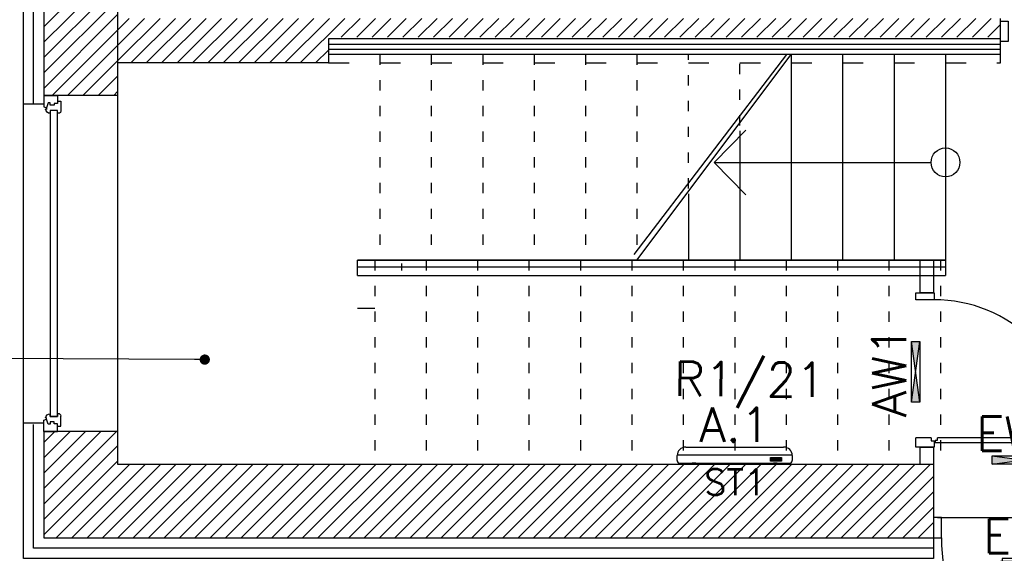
# Model space of a CAD drawing. Header units: millimetres. Extents: x 22250 to 51280, y -5012 to 7692.
# Tile 65 of 182: x 37889 to 38463, y 2001 to 2312. Entities that reach past the tile are written whole.
import ezdxf
from ezdxf import colors
from ezdxf.entities.mleader import LeaderData, LeaderLine
from ezdxf.enums import TextEntityAlignment as Align
from ezdxf.math import Vec2, Vec3

# ---------------------------------------------------------------- set-up
doc = ezdxf.new("R2010")
doc.units = ezdxf.units.MM
doc.linetypes.add('ACAD_ISO03W100', pattern=[30, 12, -18])
for name, color, linetype in [('_BI_LOGO', 140, 'Continuous'), ('_BI_OSW_OPIS', 140, 'Continuous'), ('_BI_OSW_OPRAWY', 140, 'Continuous'), ('AA OPISY', 40, 'Continuous'), ('E_podklad', 252, 'Continuous')]:
    doc.layers.add(name, color=color, linetype=linetype)
doc.layers.add('E_Obwody', color=3, linetype='Continuous', lineweight=13)
doc.styles.add('romans', font='romans.shx')
doc.styles.get("Standard").update_dxf_attribs({"font": 'arial.ttf'})
doc.linetypes.add('BATTING', pattern='A,0.0001,-0.1,[134,ltypeshp.shx,S=0.1,R=0,X=-0.1,Y=0],-0.2,[134,ltypeshp.shx,S=0.1,R=180,X=0.1,Y=0],-0.1', length=0.4001)
pattern_1 = [(45, (22896.237, -15796.4403), (-4.490128, 4.490128), [])]

# ---------------------------------------------------------------- blocks, each defined once
blk = doc.blocks.new('*U203')
at = {"color": 144}
for p, q in [((-28, 0), (-28, -8)), ((-28, 0), (-21.32, 0)), ((-28, 0), (-28, -8)), ((-21.32, 0), (-20.74, -1.55)), ((161.32, 0), (160.74, -1.55)), ((168, 0), (161.32, 0)), ((168, 0), (168, -8)), ((-23.76, -2.4), (-20.74, -1.55)), ((-23.76, -3.73), (-23.76, -2.4)), ((-22.39, -3.73), (-23.76, -3.73)), ((-22.39, -6.06), (-22.39, -3.73)), ((-20.74, -1.55), (-19.89, -1.55)), ((-19.89, -1.55), (-19.99, -1.01)), ((-19.25, -7.98), (-19.25, -3.66)), ((-19.25, -3.66), (-17.62, -3.66)), ((159.25, -3.66), (157.62, -3.66)), ((159.25, -7.98), (159.25, -3.66)), ((159.89, -1.55), (159.99, -1.01)), ((160.74, -1.55), (159.89, -1.55)), ((163.76, -2.4), (160.74, -1.55)), ((162.39, -6.06), (162.39, -3.73)), ((162.39, -3.73), (163.76, -3.73)), ((163.76, -3.73), (163.76, -2.4)), ((-28, -8), (-24.8, -8)), ((-24.8, -8), (-24.8, -9.92)), ((-24.8, -8), (-23.41, -8)), ((-24.8, -9.92), (-18.94, -9.92)), ((-23.41, -8), (-23.41, -6.06)), ((-23.41, -6.06), (-22.39, -6.06)), ((-17.66, -7.98), (-19.25, -7.98)), ((-17.66, -9.03), (-17.66, -7.98)), ((157.66, -9.03), (157.66, -7.98)), ((157.66, -7.98), (159.25, -7.98)), ((164.8, -9.92), (158.94, -9.92)), ((163.41, -6.06), (162.39, -6.06)), ((163.41, -8), (163.41, -6.06)), ((164.8, -8), (163.41, -8)), ((168, -8), (164.8, -8)), ((164.8, -8), (164.8, -9.92))]:
    blk.add_line(p, q, dxfattribs=at)
blk.add_lwpolyline([(-19.25, -3.66), (159.25, -3.66), (159.25, -7.98), (-19.25, -7.98)], close=True, dxfattribs=at)
for centre, radius, start, end in [((-20.13, -3.52), 2.51, 356.81051, 86.81051), ((160.13, -3.52), 2.51, 93.18949, 183.18949), ((-19.03, -8.42), 1.5, 273.35533, 335.68535), ((159.03, -8.42), 1.5, 204.31465, 266.64467)]:
    blk.add_arc(centre, radius, start, end, dxfattribs=at)
blk = doc.blocks.new('*U210')
at = {"layer": 'AA OPISY'}
for q in [(-28.53, 18.82), (-136.57, 0), (-28.53, -18.82)]:
    blk.add_line((-10, 0), q, dxfattribs=at)
blk.add_circle((-145, 0), 8.43, dxfattribs=at)
blk = doc.blocks.new('_Dot')
at = {"color": 0, "linetype": 'ByBlock', "lineweight": -2}
blk.add_line((-0.5, 0), (-1, 0), dxfattribs=at)
at = {"color": 0, "linetype": 'ByBlock', "const_width": 0.5}
blk.add_lwpolyline([(-0.25, 0, 1), (0.25, 0, 1)], format="xyb", close=True, dxfattribs=at)
blk = doc.blocks.new('AW1_K')
at = {"layer": '_BI_OSW_OPRAWY'}
h = blk.add_hatch(color=1, dxfattribs=at)
h.paths.add_polyline_path([(17.7, 0), (17.7, 4.85), (0, 2.425)])
h.paths.add_polyline_path([(0, 2.425), (-17.7, 4.85), (-17.7, 0)])
for p, q in [((-17.7, 0), (17.7, 4.85)), ((-17.7, 4.85), (17.7, 0))]:
    blk.add_line(p, q, dxfattribs=at)
blk.add_lwpolyline([(-17.7, 4.85), (17.7, 4.85), (17.7, 0), (-17.7, 0), (-17.7, 4.85)], dxfattribs=at)
at = {"layer": '_BI_OSW_OPIS', "color": 1, "style": 'romans'}
blk.add_attdef('AW1', text='', height=20, dxfattribs=at).set_placement((0, 7.85), align=Align.CENTER)
blk = doc.blocks.new('BI_LOGO')
at = {"layer": '_BI_LOGO', "linetype": 'Continuous'}
for p, q in [((0, 2.16), (6.37, 2.16)), ((0, 0), (0, 2.16)), ((6.37, 0), (0, 0)), ((0.17, 0.57), (0.17, 1.93)), ((0.17, 1.93), (0.75, 1.93)), ((0.76, 0.57), (0.17, 0.57)), ((0.45, 1.67), (0.82, 1.67)), ((0.45, 1.39), (0.45, 1.67)), ((0.82, 1.39), (0.45, 1.39)), ((0.45, 1.16), (0.84, 1.16)), ((0.45, 0.81), (0.45, 1.16)), ((0.84, 0.81), (0.45, 0.81)), ((0.75, 1.93), (0.8, 1.93)), ((0.81, 0.57), (0.76, 0.57)), ((0.8, 1.93), (0.84, 1.92)), ((0.86, 0.57), (0.81, 0.57)), ((0.82, 1.67), (0.85, 1.67)), ((0.85, 1.4), (0.82, 1.39)), ((0.84, 1.92), (0.89, 1.92)), ((0.84, 1.16), (0.87, 1.16)), ((0.87, 0.82), (0.84, 0.81)), ((0.85, 1.67), (0.88, 1.66)), ((0.88, 1.4), (0.85, 1.4)), ((0.9, 0.57), (0.86, 0.57)), ((0.87, 1.16), (0.9, 1.15)), ((0.9, 0.82), (0.87, 0.82)), ((0.88, 1.66), (0.9, 1.65)), ((0.9, 1.42), (0.88, 1.4)), ((0.89, 1.92), (0.93, 1.91)), ((0.9, 1.65), (0.92, 1.63)), ((0.92, 1.43), (0.9, 1.42)), ((0.9, 1.15), (0.92, 1.13)), ((0.93, 0.84), (0.9, 0.82)), ((0.94, 0.58), (0.9, 0.57)), ((0.92, 1.63), (0.94, 1.61)), ((0.94, 1.45), (0.92, 1.43)), ((0.92, 1.13), (0.95, 1.12)), ((0.93, 1.91), (0.97, 1.91)), ((0.95, 0.85), (0.93, 0.84)), ((0.94, 1.61), (0.95, 1.59)), ((0.95, 1.47), (0.94, 1.45)), ((0.98, 0.59), (0.94, 0.58)), ((0.95, 1.59), (0.96, 1.57)), ((0.96, 1.5), (0.95, 1.47)), ((0.95, 1.12), (0.96, 1.1)), ((0.96, 0.87), (0.95, 0.85)), ((0.96, 1.57), (0.96, 1.54)), ((0.96, 1.54), (0.96, 1.52)), ((0.96, 1.52), (0.96, 1.5)), ((0.96, 1.1), (0.98, 1.08)), ((0.98, 0.89), (0.96, 0.87)), ((0.97, 1.91), (1, 1.9)), ((0.98, 1.08), (0.99, 1.05)), ((0.99, 0.92), (0.98, 0.89)), ((1.04, 0.61), (0.98, 0.59)), ((0.99, 1.05), (0.99, 1.03)), ((0.99, 1.03), (1, 1)), ((1, 0.94), (0.99, 0.92)), ((1, 1.9), (1.06, 1.88)), ((1, 1), (1, 0.97)), ((1, 0.97), (1, 0.94)), ((1.09, 0.63), (1.04, 0.61)), ((1.06, 1.88), (1.1, 1.86)), ((1.11, 1.31), (1.08, 1.29)), ((1.08, 1.29), (1.13, 1.27)), ((1.14, 0.66), (1.09, 0.63)), ((1.1, 1.86), (1.14, 1.83)), ((1.13, 1.33), (1.11, 1.31)), ((1.16, 1.36), (1.13, 1.33)), ((1.13, 1.27), (1.17, 1.25)), ((1.14, 1.83), (1.18, 1.79)), ((1.18, 0.69), (1.14, 0.66)), ((1.18, 1.39), (1.16, 1.36)), ((1.17, 1.25), (1.2, 1.22)), ((1.18, 1.79), (1.2, 1.76)), ((1.2, 1.43), (1.18, 1.39)), ((1.22, 0.74), (1.18, 0.69)), ((1.2, 1.76), (1.22, 1.72)), ((1.22, 1.46), (1.2, 1.43)), ((1.2, 1.22), (1.23, 1.18)), ((1.22, 1.72), (1.23, 1.68)), ((1.23, 1.5), (1.22, 1.46)), ((1.25, 0.79), (1.22, 0.74)), ((1.23, 1.68), (1.24, 1.64)), ((1.24, 1.54), (1.23, 1.5)), ((1.23, 1.18), (1.25, 1.13)), ((1.24, 1.64), (1.24, 1.59)), ((1.24, 1.59), (1.24, 1.54)), ((1.25, 1.13), (1.27, 1.1)), ((1.26, 0.83), (1.25, 0.79)), ((1.27, 0.87), (1.26, 0.83)), ((1.27, 1.15), (1.28, 1.19)), ((1.27, 1.1), (1.27, 1.15)), ((1.27, 1.05), (1.27, 1.1)), ((1.27, 1.01), (1.27, 1.05)), ((1.27, 0.96), (1.27, 1.01)), ((1.28, 0.91), (1.27, 0.96)), ((1.28, 0.91), (1.27, 0.87)), ((1.28, 1.19), (1.29, 1.23)), ((1.29, 0.88), (1.28, 0.91)), ((1.29, 1.23), (1.3, 1.27)), ((1.3, 0.84), (1.29, 0.88)), ((1.3, 1.27), (1.32, 1.32)), ((1.31, 0.81), (1.3, 0.84)), ((1.33, 0.77), (1.31, 0.81)), ((1.32, 1.32), (1.35, 1.37)), ((1.35, 0.73), (1.33, 0.77)), ((1.35, 1.37), (1.37, 1.41)), ((1.38, 0.7), (1.35, 0.73)), ((1.37, 1.41), (1.4, 1.44)), ((1.4, 0.67), (1.38, 0.7)), ((1.4, 1.44), (1.44, 1.48)), ((1.43, 0.64), (1.4, 0.67)), ((1.47, 0.62), (1.43, 0.64)), ((1.44, 1.48), (1.48, 1.51)), ((1.5, 0.59), (1.47, 0.62)), ((1.48, 1.51), (1.52, 1.54)), ((1.54, 0.58), (1.5, 0.59)), ((1.52, 1.54), (1.56, 1.56)), ((2.18, 0.99), (1.53, 0.98)), ((1.53, 0.98), (1.54, 0.93)), ((1.54, 0.93), (1.56, 0.88)), ((1.58, 0.56), (1.54, 0.58)), ((1.56, 1.56), (1.6, 1.57)), ((1.57, 1.22), (1.56, 1.17)), ((1.56, 1.17), (1.93, 1.17)), ((1.56, 0.88), (1.58, 0.83)), ((1.58, 1.27), (1.57, 1.22)), ((1.61, 1.31), (1.58, 1.27)), ((1.58, 0.83), (1.6, 0.8)), ((1.62, 0.55), (1.58, 0.56)), ((1.6, 1.57), (1.65, 1.58)), ((1.6, 0.8), (1.64, 0.77)), ((1.65, 1.34), (1.61, 1.31)), ((1.66, 0.54), (1.62, 0.55)), ((1.64, 0.77), (1.68, 0.76)), ((1.65, 1.58), (1.7, 1.59)), ((1.7, 1.36), (1.65, 1.34)), ((1.71, 0.53), (1.66, 0.54)), ((1.68, 0.76), (1.73, 0.75)), ((1.7, 1.59), (1.75, 1.59)), ((1.75, 1.36), (1.7, 1.36)), ((1.75, 0.53), (1.71, 0.53)), ((1.73, 0.75), (1.77, 0.75)), ((1.75, 1.59), (1.8, 1.59)), ((1.79, 1.35), (1.75, 1.36)), ((1.8, 0.53), (1.75, 0.53)), ((1.77, 0.75), (1.8, 0.76)), ((1.83, 1.33), (1.79, 1.35)), ((1.8, 1.59), (1.85, 1.58)), ((1.8, 0.76), (1.83, 0.77)), ((1.85, 0.54), (1.8, 0.53)), ((1.87, 1.3), (1.83, 1.33)), ((1.83, 0.77), (1.86, 0.79)), ((1.85, 1.58), (1.89, 1.57)), ((1.9, 0.55), (1.85, 0.54)), ((1.86, 0.79), (1.88, 0.81)), ((1.9, 1.26), (1.87, 1.3)), ((1.88, 0.81), (1.89, 0.83)), ((1.89, 1.57), (1.93, 1.56)), ((1.89, 0.83), (1.9, 0.86)), ((1.92, 1.22), (1.9, 1.26)), ((1.9, 0.86), (2.2, 0.86)), ((1.95, 0.56), (1.9, 0.55)), ((1.93, 1.17), (1.92, 1.22)), ((1.93, 1.56), (1.97, 1.54)), ((1.99, 0.59), (1.95, 0.56)), ((1.97, 1.54), (2.01, 1.51)), ((2.04, 0.61), (1.99, 0.59)), ((2.01, 1.51), (2.05, 1.49)), ((2.08, 0.64), (2.04, 0.61)), ((2.05, 1.49), (2.08, 1.45)), ((2.08, 1.45), (2.11, 1.42)), ((2.11, 0.68), (2.08, 0.64)), ((2.11, 1.42), (2.13, 1.38)), ((2.14, 0.72), (2.11, 0.68)), ((2.13, 1.38), (2.15, 1.34)), ((2.17, 0.76), (2.14, 0.72)), ((2.15, 1.34), (2.18, 1.29)), ((2.17, 1.06), (2.18, 1.11)), ((2.18, 0.99), (2.17, 1.06)), ((2.18, 0.8), (2.17, 0.76)), ((2.18, 1.29), (2.19, 1.25)), ((2.18, 1.15), (2.19, 1.19)), ((2.18, 1.11), (2.18, 1.15)), ((2.18, 0.96), (2.18, 0.99)), ((2.19, 0.91), (2.18, 0.96)), ((2.2, 0.86), (2.18, 0.8)), ((2.19, 1.24), (2.2, 1.28)), ((2.19, 1.25), (2.19, 1.24)), ((2.19, 1.19), (2.19, 1.24)), ((2.21, 0.86), (2.19, 0.91)), ((2.19, 0.46), (2.48, 0.46)), ((2.2, 0.4), (2.19, 0.46)), ((2.2, 1.28), (2.22, 1.32)), ((2.21, 0.36), (2.2, 0.4)), ((2.22, 0.81), (2.21, 0.86)), ((2.22, 0.33), (2.21, 0.36)), ((2.22, 1.32), (2.23, 1.37)), ((2.24, 0.77), (2.22, 0.81)), ((2.24, 0.32), (2.22, 0.33)), ((2.23, 1.37), (2.26, 1.41)), ((2.27, 0.73), (2.24, 0.77)), ((2.26, 0.29), (2.24, 0.32)), ((2.26, 1.41), (2.28, 1.45)), ((2.29, 0.26), (2.26, 0.29)), ((2.29, 0.7), (2.27, 0.73)), ((2.28, 1.45), (2.31, 1.48)), ((2.32, 0.66), (2.29, 0.7)), ((2.33, 0.23), (2.29, 0.26)), ((2.31, 1.48), (2.35, 1.51)), ((2.36, 0.63), (2.32, 0.66)), ((2.38, 0.21), (2.33, 0.23)), ((2.35, 1.51), (2.38, 1.54)), ((2.39, 0.61), (2.36, 0.63)), ((2.38, 1.54), (2.43, 1.56)), ((2.43, 0.18), (2.38, 0.21)), ((2.43, 0.59), (2.39, 0.61)), ((2.43, 1.56), (2.47, 1.57)), ((2.48, 0.58), (2.43, 0.59)), ((2.46, 0.17), (2.43, 0.18)), ((2.43, 0.18), (2.43, 0.18)), ((2.46, 1.15), (2.45, 1.1)), ((2.45, 1.1), (2.45, 1.05)), ((2.45, 1.05), (2.45, 1)), ((2.45, 1), (2.46, 0.96)), ((2.47, 1.19), (2.46, 1.15)), ((2.46, 0.96), (2.47, 0.92)), ((2.5, 0.16), (2.46, 0.17)), ((2.47, 1.57), (2.52, 1.58)), ((2.48, 1.22), (2.47, 1.19)), ((2.47, 0.92), (2.49, 0.88)), ((2.49, 1.26), (2.48, 1.22)), ((2.52, 0.57), (2.48, 0.58)), ((2.48, 0.46), (2.49, 0.43)), ((2.51, 1.28), (2.49, 1.26)), ((2.49, 0.88), (2.51, 0.85)), ((2.49, 0.43), (2.52, 0.41)), ((2.55, 0.16), (2.5, 0.16)), ((2.53, 1.31), (2.51, 1.28)), ((2.51, 0.85), (2.54, 0.83)), ((2.52, 1.58), (2.58, 1.58)), ((2.57, 0.57), (2.52, 0.57)), ((2.52, 0.41), (2.54, 0.38)), ((2.56, 1.32), (2.53, 1.31)), ((2.54, 0.83), (2.57, 0.8)), ((2.54, 0.38), (2.57, 0.37)), ((2.59, 0.16), (2.55, 0.16)), ((2.59, 1.34), (2.56, 1.32)), ((2.57, 0.8), (2.61, 0.79)), ((2.61, 0.57), (2.57, 0.57)), ((2.57, 0.37), (2.62, 0.37)), ((2.58, 1.58), (2.64, 1.58)), ((2.62, 1.34), (2.59, 1.34)), ((2.64, 0.15), (2.59, 0.16)), ((2.61, 0.79), (2.65, 0.79)), ((2.65, 0.57), (2.61, 0.57)), ((2.65, 1.35), (2.62, 1.34)), ((2.62, 0.37), (2.66, 0.37)), ((2.64, 1.58), (2.7, 1.57)), ((2.69, 0.15), (2.64, 0.15)), ((2.71, 1.34), (2.65, 1.35)), ((2.65, 0.79), (2.71, 0.79)), ((2.69, 0.58), (2.65, 0.57)), ((2.66, 0.37), (2.7, 0.37)), ((2.73, 0.59), (2.69, 0.58)), ((2.74, 0.16), (2.69, 0.15)), ((2.7, 1.57), (2.75, 1.55)), ((2.7, 0.37), (2.74, 0.38)), ((2.75, 1.33), (2.71, 1.34)), ((2.71, 0.79), (2.75, 0.81)), ((2.77, 0.6), (2.73, 0.59)), ((2.74, 0.38), (2.77, 0.39)), ((2.78, 0.16), (2.74, 0.16)), ((2.75, 1.55), (2.79, 1.52)), ((2.79, 1.3), (2.75, 1.33)), ((2.75, 0.81), (2.79, 0.83)), ((2.8, 0.62), (2.77, 0.6)), ((2.77, 0.39), (2.8, 0.41)), ((2.83, 0.17), (2.78, 0.16)), ((2.79, 1.52), (2.83, 1.49)), ((2.82, 1.27), (2.79, 1.3)), ((2.79, 0.83), (2.82, 0.87)), ((2.83, 0.64), (2.8, 0.62)), ((2.8, 0.41), (2.83, 0.43)), ((2.84, 1.22), (2.82, 1.27)), ((2.82, 0.87), (2.84, 0.91)), ((2.83, 1.49), (2.86, 1.44)), ((2.86, 0.67), (2.83, 0.64)), ((2.83, 0.43), (2.84, 0.46)), ((2.87, 0.18), (2.83, 0.17)), ((2.86, 1.17), (2.84, 1.22)), ((2.84, 0.91), (2.86, 0.96)), ((2.84, 0.46), (2.85, 0.5)), ((2.85, 0.5), (2.86, 0.54)), ((2.86, 1.44), (2.86, 1.56)), ((2.86, 1.56), (3.13, 1.56)), ((2.87, 1.12), (2.86, 1.17)), ((2.86, 0.96), (2.87, 1.01)), ((2.86, 0.58), (2.86, 0.67)), ((2.86, 0.54), (2.86, 0.58)), ((2.87, 1.06), (2.87, 1.12)), ((2.87, 1.01), (2.87, 1.06)), ((2.9, 0.19), (2.87, 0.18)), ((2.94, 0.2), (2.9, 0.19)), ((2.98, 0.23), (2.94, 0.2)), ((3.02, 0.26), (2.98, 0.23)), ((3.04, 0.29), (3.02, 0.26)), ((3.07, 0.33), (3.04, 0.29)), ((3.09, 0.38), (3.07, 0.33)), ((3.11, 0.43), (3.09, 0.38)), ((3.13, 0.49), (3.11, 0.43)), ((3.13, 1.56), (3.13, 0.72)), ((3.13, 0.72), (3.13, 0.67)), ((3.13, 0.67), (3.13, 0.62)), ((3.13, 0.62), (3.13, 0.58)), ((3.13, 0.58), (3.13, 0.53)), ((3.13, 0.53), (3.13, 0.49)), ((3.22, 0.55), (3.22, 1.9)), ((3.22, 1.9), (3.5, 1.9)), ((3.5, 0.55), (3.22, 0.55)), ((3.5, 1.9), (3.5, 1.46)), ((3.5, 1.46), (3.51, 1.49)), ((3.51, 1.22), (3.5, 1.18)), ((3.5, 1.18), (3.5, 1.13)), ((3.5, 1.13), (3.5, 1.08)), ((3.5, 1.08), (3.5, 0.55)), ((3.51, 1.49), (3.54, 1.51)), ((3.52, 1.25), (3.51, 1.22)), ((3.54, 1.28), (3.52, 1.25)), ((3.54, 1.51), (3.57, 1.53)), ((3.55, 1.3), (3.54, 1.28)), ((3.59, 1.33), (3.55, 1.3)), ((3.57, 1.53), (3.6, 1.55)), ((3.65, 1.35), (3.59, 1.33)), ((3.6, 1.55), (3.64, 1.56)), ((3.64, 1.56), (3.69, 1.58)), ((3.7, 1.36), (3.65, 1.35)), ((3.69, 1.58), (3.73, 1.58)), ((3.74, 1.35), (3.7, 1.36)), ((3.73, 1.58), (3.77, 1.59)), ((3.77, 1.33), (3.74, 1.35)), ((3.77, 1.59), (3.81, 1.59)), ((3.8, 1.31), (3.77, 1.33)), ((3.82, 1.29), (3.8, 1.31)), ((3.81, 1.59), (3.86, 1.58)), ((3.83, 1.26), (3.82, 1.29)), ((3.84, 1.23), (3.83, 1.26)), ((3.85, 1.19), (3.84, 1.23)), ((3.85, 1.15), (3.85, 1.19)), ((3.85, 1.1), (3.85, 1.15)), ((3.85, 0.56), (3.85, 1.1)), ((4.13, 0.56), (3.85, 0.56)), ((3.86, 1.58), (3.9, 1.57)), ((3.9, 1.57), (3.94, 1.56)), ((3.94, 1.56), (3.98, 1.54)), ((3.98, 1.54), (4.01, 1.51)), ((4.01, 1.51), (4.04, 1.48)), ((4.04, 1.48), (4.07, 1.45)), ((4.07, 1.45), (4.09, 1.41)), ((4.09, 1.41), (4.11, 1.36)), ((4.11, 1.36), (4.12, 1.31)), ((4.12, 1.31), (4.12, 1.27)), ((4.12, 1.27), (4.13, 1.22)), ((4.13, 1.22), (4.13, 1.17)), ((4.13, 1.17), (4.13, 0.56)), ((4.14, 1.14), (4.15, 1.18)), ((4.14, 1.09), (4.14, 1.14)), ((4.14, 1.05), (4.14, 1.09)), ((4.14, 1), (4.14, 1.05)), ((4.14, 0.96), (4.14, 1)), ((4.15, 0.92), (4.14, 0.96)), ((4.15, 1.18), (4.16, 1.23)), ((4.16, 0.88), (4.15, 0.92)), ((4.16, 1.23), (4.17, 1.27)), ((4.17, 0.84), (4.16, 0.88)), ((4.17, 1.27), (4.19, 1.32)), ((4.18, 0.8), (4.17, 0.84)), ((4.2, 0.77), (4.18, 0.8)), ((4.19, 1.32), (4.22, 1.36)), ((4.22, 0.73), (4.2, 0.77)), ((4.22, 1.36), (4.24, 1.4)), ((4.25, 0.69), (4.22, 0.73)), ((4.24, 1.4), (4.28, 1.44)), ((4.28, 0.66), (4.25, 0.69)), ((4.28, 1.44), (4.31, 1.47)), ((4.31, 0.64), (4.28, 0.66)), ((4.31, 1.47), (4.35, 1.5)), ((4.34, 0.61), (4.31, 0.64)), ((4.38, 0.59), (4.34, 0.61)), ((4.35, 1.5), (4.39, 1.53)), ((4.41, 0.57), (4.38, 0.59)), ((4.39, 1.53), (4.43, 1.55)), ((5.09, 0.98), (4.41, 0.97)), ((4.41, 0.97), (4.41, 0.93)), ((4.41, 0.93), (4.43, 0.87)), ((4.45, 0.55), (4.41, 0.57)), ((4.43, 1.55), (4.47, 1.57)), ((4.44, 1.22), (4.43, 1.16)), ((4.43, 1.16), (4.79, 1.16)), ((4.43, 0.87), (4.45, 0.83)), ((4.46, 1.27), (4.44, 1.22)), ((4.45, 0.83), (4.48, 0.79)), ((4.49, 0.54), (4.45, 0.55)), ((4.49, 1.32), (4.46, 1.27)), ((4.47, 1.57), (4.52, 1.58)), ((4.48, 0.79), (4.51, 0.77)), ((4.52, 1.34), (4.49, 1.32)), ((4.54, 0.53), (4.49, 0.54)), ((4.51, 0.77), (4.56, 0.75)), ((4.52, 1.58), (4.57, 1.58)), ((4.57, 1.35), (4.52, 1.34)), ((4.58, 0.53), (4.54, 0.53)), ((4.56, 0.75), (4.6, 0.75)), ((4.57, 1.58), (4.62, 1.59)), ((4.63, 1.36), (4.57, 1.35)), ((4.62, 0.53), (4.58, 0.53)), ((4.6, 0.75), (4.64, 0.75)), ((4.62, 1.59), (4.67, 1.58)), ((4.67, 0.53), (4.62, 0.53)), ((4.67, 1.35), (4.63, 1.36)), ((4.64, 0.75), (4.67, 0.75)), ((4.67, 1.58), (4.72, 1.58)), ((4.71, 1.33), (4.67, 1.35)), ((4.67, 0.75), (4.7, 0.76)), ((4.72, 0.54), (4.67, 0.53)), ((4.7, 0.76), (4.73, 0.78)), ((4.74, 1.3), (4.71, 1.33)), ((4.72, 1.58), (4.76, 1.57)), ((4.77, 0.54), (4.72, 0.54)), ((4.73, 0.78), (4.75, 0.8)), ((4.77, 1.26), (4.74, 1.3)), ((4.75, 0.8), (4.77, 0.83)), ((4.76, 1.57), (4.8, 1.55)), ((4.79, 1.21), (4.77, 1.26)), ((4.77, 0.83), (4.78, 0.86)), ((4.82, 0.56), (4.77, 0.54)), ((4.78, 0.86), (5.07, 0.85)), ((4.79, 1.16), (4.79, 1.21)), ((4.8, 1.55), (4.85, 1.53)), ((4.87, 0.58), (4.82, 0.56)), ((4.85, 1.53), (4.88, 1.51)), ((4.91, 0.61), (4.87, 0.58)), ((4.88, 1.51), (4.92, 1.48)), ((4.95, 0.64), (4.91, 0.61)), ((4.92, 1.48), (4.95, 1.45)), ((4.95, 1.45), (4.98, 1.41)), ((4.98, 0.67), (4.95, 0.64)), ((4.98, 1.41), (5, 1.37)), ((5.01, 0.71), (4.98, 0.67)), ((5, 1.37), (5.03, 1.33)), ((5.04, 0.75), (5.01, 0.71)), ((5.03, 1.33), (5.05, 1.29)), ((5.06, 0.8), (5.04, 0.75)), ((5.05, 1.29), (5.06, 1.25)), ((5.06, 1.25), (5.07, 1.21)), ((5.07, 0.85), (5.06, 0.8)), ((5.07, 1.21), (5.08, 1.17)), ((5.08, 1.17), (5.08, 1.12)), ((5.08, 1.12), (5.09, 1.08)), ((5.09, 1.08), (5.09, 1.03)), ((5.09, 1.03), (5.09, 0.98)), ((5.1, 0.55), (5.1, 1.91)), ((5.1, 1.91), (5.37, 1.91)), ((5.37, 0.55), (5.1, 0.55)), ((5.37, 1.91), (5.37, 0.55)), ((5.47, 0.54), (5.47, 1.9)), ((5.47, 1.9), (5.74, 1.9)), ((5.74, 0.54), (5.47, 0.54)), ((5.74, 1.9), (5.74, 0.54)), ((5.84, 1.65), (5.84, 1.91)), ((5.84, 1.91), (6.11, 1.91)), ((6.11, 1.65), (5.84, 1.65)), ((5.84, 0.55), (5.84, 1.55)), ((5.84, 1.55), (6.11, 1.55)), ((6.11, 0.55), (5.84, 0.55)), ((6.11, 1.91), (6.11, 1.65)), ((6.11, 1.55), (6.11, 0.55)), ((6.37, 2.16), (6.37, 0))]:
    blk.add_line(p, q, dxfattribs=at)
blk = doc.blocks.new('A.1 ST1_K')
at = {"layer": '_BI_OSW_OPRAWY'}
for p, q in [((-28.55, 10), (28.55, 10)), ((-33.55, 2.2), (-33.55, 5)), ((33.54, 5.25), (-33.54, 5.25)), ((-32.67, 0.5), (32.67, 0.5)), ((-0.25, 0), (0.25, 0)), ((33.55, 5), (33.55, 2.2))]:
    blk.add_line(p, q, dxfattribs=at)
for points in [[(-22.75, 0), (-22.75, 0.5), (-24.75, 0.5), (-24.75, 0), (-22.75, 0)], [(24.75, 0), (24.75, 0.5), (22.75, 0.5), (22.75, 0), (24.75, 0)]]:
    blk.add_lwpolyline(points, dxfattribs=at)
for centre, radius, start, end in [((-28.55, 5), 5, 90, 180), ((28.55, 5), 5, 0, 90), ((-31.21, 2.34), 2.35, 183.30531, 231.56788), ((31.21, 2.34), 2.35, 308.43212, 356.69469)]:
    blk.add_arc(centre, radius, start, end, dxfattribs=at)
blk.add_blockref('BI_LOGO', (20.9, 1.65), dxfattribs=at)
at = {"layer": '_BI_OSW_OPIS', "style": 'romans'}
blk.add_attdef('A.1', text='', height=20, dxfattribs=at).set_placement((0, 13), align=Align.CENTER)
blk.add_attdef('ST1', text='', height=15, dxfattribs=at).set_placement((0.25, -3), align=Align.TOP_CENTER)
blk = doc.blocks.new('EW1')
at = {"layer": '_BI_OSW_OPRAWY'}
h = blk.add_hatch(color=1, dxfattribs=at)
h.paths.add_polyline_path([(17.7, 0), (17.7, 4.85), (0, 2.425)])
h.paths.add_polyline_path([(0, 2.425), (-17.7, 4.85), (-17.7, 0)])
for p, q in [((-17.7, 0), (17.7, 4.85)), ((-17.7, 4.85), (17.7, 0))]:
    blk.add_line(p, q, dxfattribs=at)
blk.add_lwpolyline([(-17.7, 4.85), (17.7, 4.85), (17.7, 0), (-17.7, 0), (-17.7, 4.85)], dxfattribs=at)
at = {"layer": '_BI_OSW_OPIS', "color": 1, "style": 'romans'}
blk.add_attdef('EW1', text='', height=20, dxfattribs=at).set_placement((0, 7.85), align=Align.CENTER)
blk = doc.blocks.new('E.1_K')
at = {"layer": '_BI_OSW_OPRAWY'}
for p, q in [((-8, 7.1), (8, 7.1)), ((-11, 3.4), (-11, 1.7)), ((-11, 3.4), (11, 3.4)), ((-11, 1.7), (11, 1.7)), ((-10, 3.4), (-10, 5.1)), ((-10, 0), (-10, 1.7)), ((-10, 0), (10, 0)), ((10, 3.4), (10, 5.1)), ((10, 0), (10, 1.7)), ((11, 3.4), (11, 1.7))]:
    blk.add_line(p, q, dxfattribs=at)
for centre, start, end in [((-8, 5.1), 90, 180), ((8, 5.1), 0, 90)]:
    blk.add_arc(centre, 2, start, end, dxfattribs=at)
at = {"layer": '_BI_OSW_OPIS', "style": 'romans'}
blk.add_attdef('E.1', text='', height=20, dxfattribs=at).set_placement((0, 10.1), align=Align.CENTER)

msp = doc.modelspace()

# ---------------------------------------------------------------- hatches: boundary and pattern name
at = {"layer": 'E_podklad'}
h = msp.add_hatch(dxfattribs=at)
h.set_pattern_fill('ANSI31', color=256, scale=2)
h.set_pattern_definition(pattern_1)
h.paths.add_polyline_path([(39412.73, 2212.13), (38810.73, 2212.13), (38810.73, 2865.13), (38767.73, 2865.13), (38767.73, 2169.13), (39412.73, 2169.13)])
h.paths.add_polyline_path([(38765.73, 2865.13), (38738.73, 2865.13), (38738.73, 2574.13), (38723.73, 2574.13), (38723.73, 2205.13), (38580.73, 2205.13), (38580.73, 2162.13), (38765.73, 2162.13)])
h.paths.add_polyline_path([(38810.73, 3149.13), (38738.73, 3149.13), (38738.73, 3093.13), (38810.73, 3093.13)])
h.paths.add_polyline_path([(38810.73, 3444.13), (38767.73, 3444.13), (38767.73, 3379.13), (38810.73, 3379.13)])
h.paths.add_polyline_path([(38767.73, 3444.13), (38738.73, 3444.13), (38738.73, 3379.13), (38767.73, 3379.13)])
h.paths.add_polyline_path([(38838.73, 3487.13), (38767.73, 3487.13), (38767.73, 3492.13), (38592.76, 3492.13), (38592.76, 3484.13), (38592.73, 3449.13), (38724.73, 3449.13), (38724.73, 3444.13), (38838.73, 3444.13)])
h.paths.add_polyline_path([(39119.73, 3487.13), (39075.73, 3487.13), (39075.73, 3479.13), (39075.73, 3444.13), (39119.73, 3444.13)])
h.paths.add_polyline_path([(38366.73, 3492.13), (38315.73, 3492.13), (38315.73, 3484.13), (38315.73, 3449.13), (38366.73, 3449.13)])
h.paths.add_polyline_path([(38089.73, 3492.13), (37902.73, 3492.13), (37902.73, 3376.13), (37910.73, 3376.13), (37945.73, 3376.13), (37945.73, 3449.13), (38089.73, 3449.13)])
h.paths.add_polyline_path([(37945.73, 3156.13), (37902.73, 3156.13), (37902.73, 3100.13), (37910.73, 3100.13), (37945.73, 3100.13)])
h.paths.add_polyline_path([(37945.73, 2868.13), (37902.73, 2868.13), (37902.73, 2268.13), (37945.73, 2268.13)])
h.paths.add_polyline_path([(38421.73, 2053.13), (37945.73, 2053.13), (37945.73, 2072.13), (37902.73, 2072.13), (37902.73, 2010.13), (38421.73, 2010.13), (38421.73, 2022.05)])
h.paths.add_polyline_path([(38623.73, 2053.13), (38599.73, 2053.13), (38580.73, 2053.13), (38521.73, 2053.13), (38521.73, 2010.13), (38623.73, 2010.13)])
h = msp.add_hatch(dxfattribs=at)
h.set_pattern_fill('ANSI31', color=256, scale=2)
h.set_pattern_definition(pattern_1)
h.paths.add_polyline_path([(38781.73, 2044.13), (38747.73, 2044.13), (38747.73, 2010.13), (38781.73, 2010.13)])
h.paths.add_polyline_path([(38723.73, 2313.13), (38560.73, 2313.13), (38560.73, 2287.13), (38580.64, 2287.13), (38590.73, 2287.13), (38590.73, 2297.13), (38723.73, 2297.13)])
h.paths.add_polyline_path([(38068.73, 2287.13), (38068.73, 2302.13), (38460.73, 2302.13), (38460.73, 2287.13), (38460.73, 2313.13), (37945.73, 2313.13), (37945.73, 2287.13)])

# ---------------------------------------------------------------- linework, layer by layer
at = {"layer": 'E_podklad', "ltscale": 2}
for p, q in [((38460.73, 2292.13), (38460.73, 2313.13)), ((38068.73, 2298.13), (38460.73, 2298.13)), ((38068.73, 2295.13), (38460.73, 2295.13)), ((38460.73, 2292.13), (38068.73, 2292.13)), ((38247.18, 2175.4), (38336.14, 2292.13)), ((38248.73, 2172.13), (38338.73, 2292.13)), ((38338.73, 2292.13), (38338.73, 2172.13)), ((38368.73, 2292.13), (38368.73, 2172.13)), ((38398.73, 2292.13), (38398.73, 2172.13)), ((38428.73, 2292.13), (38428.73, 2172.13)), ((38460.73, 2294.63), (38460.73, 2294.63)), ((38068.73, 2287.13), (37945.73, 2287.13)), ((37945.73, 2268.13), (37902.73, 2268.13)), ((37945.73, 2268.13), (37945.73, 2072.13)), ((37902.73, 2263.13), (37890.73, 2263.13)), ((37890.73, 2077.13), (37890.73, 2263.13)), ((38308.73, 2247.47), (38308.73, 2172.13)), ((38278.73, 2210.8), (38278.73, 2172.13)), ((38428.73, 2172.13), (38085.73, 2172.13)), ((38413.73, 2172.13), (38085.73, 2172.13)), ((38085.73, 2172.13), (38428.73, 2172.13)), ((38085.73, 2163.13), (38085.73, 2172.13)), ((38413.73, 2172.13), (38413.73, 2153.13)), ((38421.73, 2172.13), (38421.73, 2153.13)), ((38428.73, 2172.13), (38428.73, 2163.13)), ((38085.73, 2168.13), (38428.73, 2168.13)), ((38111.4, 2170.13), (38111.4, 2166.13)), ((38085.73, 2163.13), (38428.73, 2163.13)), ((38421.73, 2153.13), (38413.73, 2153.13)), ((38095.73, 2143.9), (38085.73, 2143.9)), ((37902.73, 2077.13), (37890.73, 2077.13)), ((37945.73, 2072.13), (37902.73, 2072.13)), ((38413.73, 2063.13), (38413.73, 2053.13)), ((38413.73, 2063.13), (38421.73, 2063.13)), ((38421.73, 2063.13), (38421.73, 2053.13)), ((38421.73, 2053.13), (38421.73, 2010.13)), ((38424.04, 2022.05), (38521.73, 2022.05)), ((38421.73, 2010.13), (38421.73, 1998.13))]:
    msp.add_line(p, q, dxfattribs=at)
at = {"layer": 'E_podklad', "linetype": 'ACAD_ISO03W100', "ltscale": 0.5}
for p, q in [((38098.73, 2292.13), (38098.73, 2172.13)), ((38128.73, 2292.13), (38128.73, 2172.13)), ((38158.73, 2292.13), (38158.73, 2172.13)), ((38188.73, 2292.13), (38188.73, 2172.13)), ((38218.73, 2292.13), (38218.73, 2172.13)), ((38248.73, 2292.13), (38248.73, 2172.13)), ((38278.73, 2213.96), (38278.73, 2292.13)), ((38308.73, 2250.62), (38308.73, 2292.13)), ((38095.73, 2172.13), (38095.73, 2053.13)), ((38125.73, 2172.13), (38125.73, 2053.13)), ((38125.73, 2172.13), (38125.73, 2053.13)), ((38155.73, 2172.13), (38155.73, 2053.13)), ((38185.73, 2172.13), (38185.73, 2053.13)), ((38215.73, 2172.13), (38215.73, 2053.13)), ((38245.73, 2172.13), (38245.73, 2053.13)), ((38275.73, 2172.13), (38275.73, 2053.13)), ((38305.73, 2172.13), (38305.73, 2053.13)), ((38335.73, 2172.13), (38335.73, 2053.13)), ((38365.73, 2172.13), (38365.73, 2053.13)), ((38395.73, 2172.13), (38395.73, 2053.13)), ((38425.73, 2172.13), (38425.73, 2053.13))]:
    msp.add_line(p, q, dxfattribs=at)
at = {"layer": 'E_podklad', "color": 144, "true_color": 0x007cb0}
for p, q in [((38420.3, 2068.5), (38420.3, 2066.71)), ((38424, 2067.09), (38424, 2068.48)), ((38420.3, 2066.71), (38422.09, 2066.71)), ((38422.61, 2067.09), (38424, 2067.09))]:
    msp.add_line(p, q, dxfattribs=at)
at = {"layer": 'E_podklad', "ltscale": 2}
for points in [[(37890.73, 2263.13), (37890.73, 2873.13)], [(37902.73, 2868.13), (37902.73, 2268.13)], [(37945.73, 2868.13), (37945.73, 2268.13)], [(38460.73, 2292.13), (38460.73, 2301.13), (38068.73, 2301.13), (38068.73, 2287.13)], [(38421.73, 1998.13), (37890.73, 1998.13), (37890.73, 2077.13)], [(37902.73, 2072.13), (37902.73, 2010.13), (38421.73, 2010.13)], [(37945.73, 2072.13), (37945.73, 2053.13), (38421.73, 2053.13)]]:
    msp.add_lwpolyline(points, dxfattribs=at)
at = {"layer": 'E_podklad', "linetype": 'BATTING', "ltscale": 14}
for points in [[(37896.73, 2263.13), (37896.73, 2873.13)], [(38421.73, 2004.13), (37896.73, 2004.13), (37896.73, 2076.3)]]:
    msp.add_lwpolyline(points, dxfattribs=at)
at = {"layer": 'E_podklad', "color": 144, "true_color": 0x007cb0}
for points in [[(38460.73, 2299.67), (38460.73, 2311.59), (38465.36, 2311.59), (38465.36, 2299.67), (38460.73, 2299.67)], [(38411.36, 2153.13), (38422.09, 2153.13), (38422.09, 2148.96), (38411.36, 2148.96), (38411.36, 2153.13)], [(38420.3, 2068.5), (38411.36, 2068.5)], [(38422.09, 2066.71), (38422.09, 2063.13), (38411.36, 2063.13), (38411.36, 2068.5)], [(38422.61, 2065.69), (38503.07, 2065.69), (38503.07, 2068.48), (38424, 2068.48)], [(38422.61, 2067.09), (38422.61, 2065.69)], [(38421.73, 2022.05), (38421.73, 2010.13), (38426.36, 2010.13), (38426.36, 2022.05), (38421.73, 2022.05)]]:
    msp.add_lwpolyline(points, dxfattribs=at)
at = {"layer": 'E_podklad', "linetype": 'ACAD_ISO03W100'}
msp.add_lwpolyline([(38068.73, 2287.13), (38460.73, 2287.13), (38460.73, 2292.13)], dxfattribs=at)
at = {"layer": 'E_podklad', "color": 144, "true_color": 0x007cb0}
for centre, radius, start, end in [((38422.59, 2068.48), 80.48, 359.99889, 90.35485), ((38515.79, 2009.58), 89.43, 179.64515, 270.00111)]:
    msp.add_arc(centre, radius, start, end, dxfattribs=at)

# ---------------------------------------------------------------- block references
at = {"layer": '_BI_OSW_OPRAWY', "rotation": 90}
msp.add_blockref('AW1_K', (38413.73, 2107.06), dxfattribs=at).add_auto_attribs({'AW1': 'AW1'})
at = {"layer": '_BI_OSW_OPRAWY'}
for name, p, values in [('A.1 ST1_K', (38305.73, 2053.13), {'ST1': 'ST1', 'A.1': 'A.1'}), ('EW1', (38473.74, 2053.13), {'EW1': 'EW1'})]:
    msp.add_blockref(name, p, dxfattribs=at).add_auto_attribs(values)
ref = msp.add_blockref('E.1_K', (38471.75, 1998.13), dxfattribs=dict(at, rotation=180))
ref.add_attrib('E.1', 'E.1', dxfattribs={"layer": '_BI_OSW_OPIS', "height": 20, "style": 'romans'}).set_placement((38471.75, 2001.18), align=Align.CENTER)
at = {"layer": 'E_podklad', "transparency": 33554559, "xscale": -1, "rotation": 89.99999999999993}
msp.add_blockref('*U203', (37902.73, 2240.13), dxfattribs=at)
at = {"layer": 'E_podklad', "transparency": 33554559, "rotation": 180}
msp.add_blockref('*U210', (38283.73, 2229.13), dxfattribs=at)

# ---------------------------------------------------------------- texts
at = {"layer": 'E_Obwody', "linetype": 'Continuous', "lineweight": 20, "insert": (38270.46, 2112.97), "char_height": 20, "width": 38.2199, "attachment_point": 1, "rotation": 359.56594}
msp.add_mtext('{\\Fsimplex,bigfont|c0;R1/21}', dxfattribs=at)

# ---------------------------------------------------------------- leaders
at = {"layer": 'E_podklad'}
ml = msp.add_multileader_mtext('Standard', dxfattribs=at)
ml.set_content('', color=256)
ml.set_leader_properties()
ml.set_arrow_properties(name='DOT')
ml.build(insert=Vec2(0, 0))
ml.multileader.update_dxf_attribs({"arrow_head_size": 6})
ctx = ml.context
ctx.base_point, ctx.arrow_head_size, ctx.plane_origin = Vec3(37648.23, 2116.11), 6, Vec3(37431.7, 2581.82)
ctx.text_align_type = 2
notes = []
notes.append((ctx, [(0, (1, 1, 0), (37666.76, 2116.11), (-1, 0), 14.52, [(0, [(37996.57, 2114.11)], 0, [])])]))
ctx.mtext.insert, ctx.mtext.alignment, ctx.mtext.flow_direction = Vec3(37650.23, 2116.11), 3, 5
for ctx, leaders in notes:
    for number, flags, end, landing, length, lines in leaders:
        leader = LeaderData()
        leader.index, (leader.has_last_leader_line, leader.has_dogleg_vector, leader.attachment_direction) = number, flags
        leader.last_leader_point, leader.dogleg_vector, leader.dogleg_length = Vec3(end), Vec3(landing), length
        for number, points, colour, breaks in lines:
            line = LeaderLine()
            line.index, line.vertices, line.color, line.breaks = number, Vec3.list(points), colors.encode_raw_color(colour), breaks
            leader.lines.append(line)
        ctx.leaders.append(leader)

doc.saveas('drawing.dxf')
